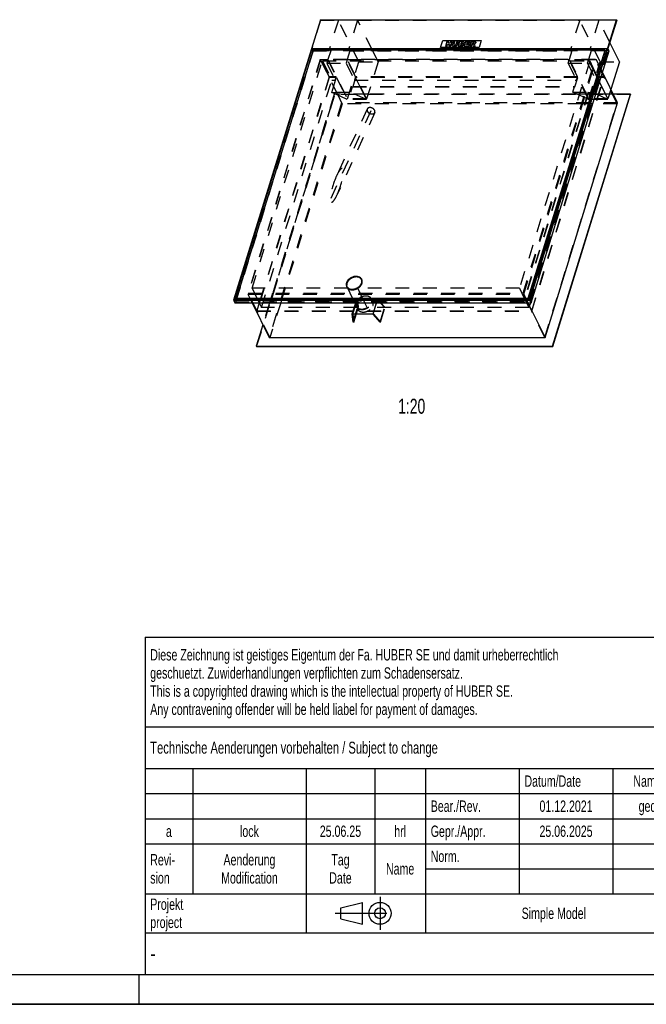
# Model space of a CAD drawing. Header units: millimetres. Extents: x 0 to 8400, y 0 to 5940.
# Tile 2 of 4: x 4200 to 6300, y 0 to 3300. Entities that reach past the tile are written whole.
import ezdxf

# ---------------------------------------------------------------- set-up
doc = ezdxf.new("R2010")
doc.units = ezdxf.units.MM
doc.header["$LTSCALE"] = 462
doc.linetypes.add('CENTER', pattern=[0.6, 0.375, -0.075, 0.075, -0.075])
doc.linetypes.add('HIDDEN', pattern=[0.2, 0.1, -0.1])
doc.layers.get('0').update_dxf_attribs({"linetype": 'CONTINUOUS'})
for name, color, linetype in [('_ACHSEN', 7, 'CONTINUOUS'), ('_KURVEN', 7, 'CONTINUOUS'), ('_ZEICHNUNGSELEM', 7, 'CONTINUOUS'), ('DEFAULT_2', 8, 'HIDDEN')]:
    doc.layers.add(name, color=color, linetype=linetype)
doc.styles.get("Standard").update_dxf_attribs({"font": 'txt', "width": 0.7})
doc.styles.add('TEXTSTYLE_4', font='txt', dxfattribs={"width": 0.8})
doc.styles.add('TEXTSTYLE_5', font='txt')

# ---------------------------------------------------------------- blocks, each defined once
blk = doc.blocks.new('PROJEKTIONSMETHODE_1_BL3', base_point=(5360, 305))
at = {"color": 2, "linetype": 'Continuous'}
for p, q in [((5275.7, 323.3), (5349, 341.7)), ((5349, 268.3), (5349, 341.7)), ((5275.7, 286.7), (5275.7, 323.3)), ((5275.7, 286.7), (5349, 268.3))]:
    blk.add_line(p, q, dxfattribs=at)
at = {"color": 2, "linetype": 'CENTER'}
for p, q in [((5407.7, 360), (5407.7, 250)), ((5257.3, 305), (5462.7, 305))]:
    blk.add_line(p, q, dxfattribs=at)
at = {"color": 2, "linetype": 'Continuous'}
for radius in [36.7, 18.3]:
    blk.add_circle((5407.7, 305), radius, dxfattribs=at)
blk = doc.blocks.new('*T18')
at = {"color": 3, "linetype": 'Continuous'}
for p, q in [((0, 0), (3680, 0)), ((0, 0), (0, -1130)), ((2400, 0), (2400, -440)), ((3680, 0), (3680, -1130)), ((0, -300), (2400, -300)), ((1800, -300), (1800, -1130)), ((0, -440), (3680, -440)), ((160, -440), (160, -860)), ((540, -440), (540, -990)), ((770, -440), (770, -860)), ((940, -440), (940, -990)), ((1254, -440), (1254, -860)), ((1568, -440), (1568, -860)), ((0, -524), (1800, -524)), ((1800, -580), (3680, -580)), ((0, -608), (1800, -608)), ((0, -692), (1800, -692)), ((1800, -720), (3680, -720)), ((940, -776), (1800, -776)), ((0, -860), (3680, -860)), ((2400, -860), (2400, -1130)), ((3420, -860), (3420, -1130)), ((0, -990), (3680, -990)), ((0, -1130), (3680, -1130))]:
    blk.add_line(p, q, dxfattribs=at)
at = {"layer": '_ZEICHNUNGSELEM', "color": 2, "linetype": 'Continuous', "line_spacing_factor": 0.96}
for s, insert, char_height, width, attachment_point in [('Diese Zeichnung ist geistiges Eigentum der Fa. HUBER SE und damit urheberrechtlich \\Pgeschuetzt. Zuwiderhandlungen verpflichten zum Schadensersatz.\\PThis is a copyrighted drawing which is the intellectual property of HUBER SE.\\PAny contravening offender will be held liabel for payment of damages.', (17.5, -39.8), 38, 4429.714, 1), ('Technische Aenderungen vorbehalten / Subject to change', (17.5, -350), 40, 3049.524, 1), ('ISO 2768-mK', (2100, -351), 38, 665.905, 2), ('Datum/Date', (1271.5, -463), 38, 584.476, 1), ('Name', (1684, -463), 38, 253.333, 2), ('Schachtabdeckung', (2740, -480), 60, 1360, 2), ('Bear./Rev.', (957.5, -547), 38, 544.667, 1), ('01.12.2021', (1411, -547), 38, 530.19, 2), ('ged', (1684, -547), 38, 177.333, 2), ('manhole cover', (2740, -620), 60, 1128.571, 2), ('a', (80, -631), 38, 68.762, 2), ('lock', (350, -631), 38, 209.905, 2), ('25.06.25', (655, -631), 38, 448.762, 2), ('hrl', (855, -631), 38, 155.619, 2), ('Gepr./Appr.', (957.5, -631), 38, 598.952, 1), ('25.06.2025', (1411, -631), 38, 568.19, 2), ('Revi-\\Psion', (17.5, -726.6), 38, 276.857, 1), ('Aenderung\\PModification', (350, -726.6), 38, 606.19, 2), ('Norm. ', (957.5, -715), 38, 351.048, 1), ('Tag\\PDate', (655, -726.6), 38, 235.238, 2), ('Name', (855, -757), 38, 253.333, 2), ('SD7.1 400-G 1000x1000 H250', (2740, -760), 60, 2360, 2), ('Projekt\\Pproject', (17.5, -875.6), 38, 367.333, 1), ('Massstab\\Pscale', (1817.5, -875.6), 38, 448.762, 1), ('Nummer\\Pnumber', (2417.5, -875.6), 38, 372.762, 1), ('Blatt\\Psheet', (3550, -875.6), 38, 275.048, 2), ('Simple Model', (1370, -906), 38, 656.857, 2), ('1:10', (1817.5, -1041), 38, 188.19, 1), ('1/1', (3550, -1041), 38, 159.238, 2)]:
    blk.add_mtext(s, dxfattribs=dict(at, insert=insert, char_height=char_height, width=width, attachment_point=attachment_point))
for s, insert, char_height, width, attachment_point, style in [('51711661', (3402.5, -1020), 80, 853.333, 3, 'TEXTSTYLE_5'), ('-', (17.5, -1035), 50, 36.667, 1, 'TEXTSTYLE_4')]:
    blk.add_mtext(s, dxfattribs=dict(at, insert=insert, char_height=char_height, width=width, attachment_point=attachment_point, style=style))

msp = doc.modelspace()

# ---------------------------------------------------------------- linework, layer by layer
at = {"color": 7, "linetype": 'Continuous'}
for p, q in [((5207.579, 3299.614), (4917.1, 2359.622)), ((5207.579, 3299.614), (6200.483, 3299.614)), ((5910.004, 2359.622), (6200.483, 3299.614)), ((6201.093, 3298.371), (6200.483, 3299.614)), ((6201.093, 3298.371), (6171.561, 3202.805)), ((5179.405, 3202.482), (4919.426, 2361.189)), ((6168.625, 3202.482), (5179.405, 3202.482)), ((5182.796, 3195.572), (5179.405, 3202.482)), ((5908.646, 2361.189), (6168.625, 3202.482)), ((6175.222, 3195.346), (6171.561, 3202.805)), ((6209.859, 3158.509), (6177.96, 3223.512)), ((5183.479, 3197.782), (4926.405, 2365.889)), ((6161.646, 3197.782), (5183.479, 3197.782)), ((5904.572, 2365.889), (6161.646, 3197.782)), ((5905.182, 2364.646), (6162.256, 3196.539)), ((5914.274, 2350.92), (6175.222, 3195.346)), ((6161.646, 3197.782), (6162.256, 3196.539)), ((6166.32, 3195.023), (6161.788, 3195.023)), ((6209.859, 3158.509), (6181.335, 3066.207)), ((6203.566, 3020.906), (6153.097, 3123.751)), ((5985.654, 2205.463), (6246.602, 3049.889)), ((5986.264, 2204.22), (6247.212, 3048.646)), ((6246.602, 3049.889), (6189.343, 3049.889)), ((6246.602, 3049.889), (6247.212, 3048.646)), ((5960.531, 2234.446), (6203.566, 3020.906)), ((5345.786, 2428.24), (5345.176, 2429.483)), ((5297.309, 2404.451), (5296.699, 2405.694)), ((4917.1, 2359.622), (4921.37, 2350.92)), ((4917.1, 2359.622), (5910.004, 2359.622)), ((4919.426, 2361.189), (5908.646, 2361.189)), ((4921.37, 2350.92), (5914.274, 2350.92)), ((4926.674, 2365.34), (4925.392, 2361.189)), ((4926.405, 2365.889), (4927.015, 2364.646)), ((4926.405, 2365.889), (5904.572, 2365.889)), ((4927.015, 2364.646), (5905.182, 2364.646)), ((4978.629, 2350.92), (5035.786, 2234.446)), ((5903.374, 2350.92), (5960.531, 2234.446)), ((5904.572, 2365.889), (5905.182, 2364.646)), ((5910.004, 2359.622), (5914.274, 2350.92)), ((5014.875, 2277.058), (4992.75, 2205.463)), ((5035.786, 2234.446), (5960.531, 2234.446)), ((4992.75, 2205.463), (4993.36, 2204.22)), ((4992.75, 2205.463), (5985.654, 2205.463)), ((4993.36, 2204.22), (5986.264, 2204.22)), ((5985.654, 2205.463), (5986.264, 2204.22)), ((0, 0), (8400, 0))]:
    msp.add_line(p, q, dxfattribs=at)
at = {"color": 5, "linetype": 'Continuous'}
msp.add_line((100, 100), (8300, 100), dxfattribs=at)
at = {"color": 3, "linetype": 'Continuous'}
for p, q in [((4600, 0), (4600, 100)), ((8400, 0), (0, 0))]:
    msp.add_line(p, q, dxfattribs=at)
at = {"color": 7, "linetype": 'Continuous'}
for points, knots in [([(5295.729, 2416.35), (5295.294, 2414.538), (5294.95, 2410.859), (5295.924, 2407.272), (5296.699, 2405.694)], [0, 0, 0, 0, 0.51457261, 1, 1, 1, 1]), ([(5327.473, 2438.738), (5323.963, 2438.738), (5316.787, 2437.462), (5308.691, 2433.389), (5303.15, 2428.833), (5298.742, 2423.86), (5296.46, 2419.395), (5295.729, 2416.35)], [0, 0, 0, 0, 0.25462812, 0.51872761, 0.64829871, 0.77285296, 1, 1, 1, 1]), ([(5314.402, 2396.439), (5319.1, 2396.439), (5326.296, 2398.14), (5334.586, 2402.818), (5339.947, 2407.424), (5343.973, 2412.769), (5346.375, 2418.513), (5346.931, 2424.279), (5345.955, 2427.895), (5345.176, 2429.483)], [0, 0, 0, 0, 0.26993976, 0.40942691, 0.54510671, 0.67292577, 0.7905546, 0.89836222, 1, 1, 1, 1]), ([(5345.176, 2429.483), (5344.477, 2430.908), (5342.522, 2433.599), (5338.339, 2436.562), (5333.177, 2438.366), (5329.418, 2438.738), (5327.473, 2438.738)], [0, 0, 0, 0, 0.2268552, 0.46504579, 0.72205395, 1, 1, 1, 1]), ([(5296.699, 2405.694), (5297.398, 2404.269), (5299.353, 2401.578), (5303.536, 2398.615), (5308.698, 2396.811), (5312.457, 2396.439), (5314.402, 2396.439)], [0, 0, 0, 0, 0.2268552, 0.46504579, 0.72205395, 1, 1, 1, 1])]:
    msp.add_open_spline(points, degree=3, knots=knots, dxfattribs=at)
at = {"layer": '_ACHSEN', "color": 8, "linetype": 'HIDDEN'}
for p, q in [((5346.684, 2428.68), (5346.074, 2429.924)), ((5299.822, 2399.504), (4978.774, 2399.504)), ((5296.411, 2404.01), (5295.801, 2405.253)), ((5308.061, 2382.713), (5299.822, 2399.504)), ((5316.927, 2364.646), (5308.061, 2382.713)), ((5874.966, 2399.504), (5332.864, 2399.504)), ((5341.104, 2382.713), (5332.864, 2399.504)), ((5349.97, 2364.646), (5341.104, 2382.713)), ((5329.107, 2355.614), (5041.321, 2355.614)), ((5329.717, 2354.371), (5041.931, 2354.371)), ((5318.624, 2361.189), (5316.927, 2364.646)), ((5323.663, 2350.92), (5318.624, 2361.189)), ((5331.546, 2334.856), (5323.663, 2350.92)), ((5329.717, 2354.371), (5329.107, 2355.614)), ((5351.667, 2361.189), (5349.97, 2364.646)), ((5356.706, 2350.92), (5351.667, 2361.189)), ((5364.589, 2334.856), (5356.706, 2350.92)), ((5379.804, 2361.189), (5378.408, 2364.033)), ((5383.289, 2354.087), (5379.804, 2361.189)), ((5888.697, 2355.614), (5379.857, 2355.614)), ((5380.467, 2354.371), (5379.857, 2355.614)), ((5889.308, 2354.371), (5380.467, 2354.371)), ((5331.546, 2334.856), (5010.499, 2334.856)), ((5333.016, 2329.417), (5328.745, 2338.119)), ((5906.691, 2334.856), (5364.589, 2334.856))]:
    msp.add_line(p, q, dxfattribs=at)
for centre, radius, start, end in [((5315.963, 2410.1), 21.148, 162.825073, 164.233642), ((5333.593, 2422.256), 14.582, 26.138855, 28.54528), ((5328.053, 2422.074), 19.235, 346.497862, 348.055308), ((5309.505, 2410.435), 14.585, 203.383596, 206.137967), ((5370.007, 2347.585), 14.788, 13.043901, 26.084802)]:
    msp.add_arc(centre, radius, start, end, dxfattribs=at)
at = {"layer": '_ACHSEN', "color": 7, "linetype": 'Continuous'}
for centre, radius, start, end in [((5333.552, 2422.234), 14.629, 28.546578, 31.547818), ((5309.548, 2410.454), 14.632, 200.729123, 203.382654)]:
    msp.add_arc(centre, radius, start, end, dxfattribs=at)
for points, knots in [([(5295.148, 2417.588), (5294.507, 2415.515), (5294.027, 2412.264), (5294.65, 2408.084), (5295.357, 2406.157), (5295.801, 2405.253)], [0, 0, 0, 0, 0.51611132, 0.76043424, 1, 1, 1, 1]), ([(5295.61, 2415.847), (5295.11, 2414.075), (5294.588, 2410.482), (5295.251, 2406.892), (5295.863, 2405.275)], [0, 0, 0, 0, 0.51567821, 1, 1, 1, 1]), ([(5346.074, 2429.924), (5345.601, 2430.887), (5344.424, 2432.734), (5341.223, 2435.941), (5335.74, 2438.763), (5327.983, 2439.883), (5319.62, 2438.85), (5312.78, 2436.295), (5307.685, 2433.326), (5301.109, 2428.409), (5296.71, 2422.644), (5295.148, 2417.588)], [0, 0, 0, 0, 0.05091151, 0.10296447, 0.21356317, 0.3362482, 0.46979736, 0.60942018, 0.67961562, 0.74886961, 1, 1, 1, 1]), ([(5295.801, 2405.253), (5296.273, 2404.29), (5297.451, 2402.443), (5300.651, 2399.236), (5306.135, 2396.414), (5313.891, 2395.293), (5322.255, 2396.326), (5329.094, 2398.881), (5334.19, 2401.851), (5340.766, 2406.768), (5345.165, 2412.533), (5346.727, 2417.588)], [0, 0, 0, 0, 0.05091151, 0.10296447, 0.21356317, 0.3362482, 0.46979736, 0.60942018, 0.67961562, 0.74886961, 1, 1, 1, 1]), ([(5346.019, 2429.888), (5345.11, 2431.369), (5342.659, 2434.102), (5339.477, 2435.89), (5337.758, 2436.577)], [0, 0, 0, 0, 0.48420443, 1, 1, 1, 1]), ([(5346.871, 2418.093), (5347.238, 2419.826), (5347.482, 2423.332), (5346.526, 2426.733), (5345.786, 2428.24)], [0, 0, 0, 0, 0.51344711, 1, 1, 1, 1]), ([(5346.727, 2417.588), (5347.368, 2419.661), (5347.848, 2422.913), (5347.224, 2427.093), (5346.518, 2429.019), (5346.074, 2429.924)], [0, 0, 0, 0, 0.51611132, 0.76043424, 1, 1, 1, 1]), ([(5297.309, 2404.451), (5298.052, 2402.935), (5300.174, 2400.082), (5303.12, 2398.127), (5304.727, 2397.357)], [0, 0, 0, 0, 0.48641825, 1, 1, 1, 1])]:
    msp.add_open_spline(points, degree=3, knots=knots, dxfattribs=at)
at = {"layer": '_ACHSEN', "color": 8, "linetype": 'HIDDEN'}
for points, knots in [([(5328.083, 2437.495), (5323.385, 2437.495), (5316.189, 2435.793), (5307.899, 2431.116), (5302.537, 2426.509), (5298.512, 2421.165), (5296.109, 2415.421), (5295.554, 2409.655), (5296.529, 2406.039), (5297.309, 2404.451)], [0, 0, 0, 0, 0.26993976, 0.40942691, 0.54510671, 0.67292577, 0.7905546, 0.89836222, 1, 1, 1, 1]), ([(5337.758, 2436.577), (5334.036, 2438.066), (5327.565, 2438.73), (5319.189, 2437.191), (5312.812, 2434.786), (5306.95, 2431.294), (5300.495, 2425.685), (5296.949, 2420.199), (5295.758, 2416.345)], [0, 0, 0, 0, 0.2352861, 0.36516908, 0.49896742, 0.63292484, 0.76326008, 1, 1, 1, 1]), ([(5315.012, 2395.195), (5318.522, 2395.195), (5325.698, 2396.471), (5333.794, 2400.545), (5339.335, 2405.101), (5343.743, 2410.073), (5346.025, 2414.539), (5346.756, 2417.583)], [0, 0, 0, 0, 0.25462812, 0.51872761, 0.64829871, 0.77285296, 1, 1, 1, 1]), ([(5345.786, 2428.24), (5345.087, 2429.665), (5343.132, 2432.355), (5338.949, 2435.319), (5333.787, 2437.123), (5330.028, 2437.495), (5328.083, 2437.495)], [0, 0, 0, 0, 0.2268552, 0.46504579, 0.72205395, 1, 1, 1, 1]), ([(5332.864, 2399.504), (5336.285, 2401.494), (5342.265, 2406.286), (5346.284, 2412.936), (5347.337, 2416.345)], [0, 0, 0, 0, 0.52587677, 1, 1, 1, 1]), ([(5347.337, 2416.345), (5347.978, 2418.418), (5348.458, 2421.67), (5347.835, 2425.85), (5347.128, 2427.776), (5346.684, 2428.68)], [0, 0, 0, 0, 0.51611132, 0.76043424, 1, 1, 1, 1]), ([(5296.411, 2404.01), (5296.617, 2403.589), (5297.531, 2401.933), (5298.769, 2400.46), (5299.822, 2399.504)], [0, 0, 0, 0, 0.24786351, 1, 1, 1, 1]), ([(5299.822, 2399.504), (5300.736, 2398.672), (5302.818, 2397.179), (5306.423, 2395.583), (5310.471, 2394.616), (5316.409, 2394.19), (5324.199, 2395.372), (5330.078, 2397.882), (5332.864, 2399.504)], [0, 0, 0, 0, 0.10566755, 0.21709685, 0.33511332, 0.45968851, 0.72432928, 1, 1, 1, 1]), ([(5299.822, 2399.504), (5300.736, 2398.672), (5302.818, 2397.179), (5306.423, 2395.583), (5310.471, 2394.616), (5316.409, 2394.19), (5324.199, 2395.372), (5330.078, 2397.882), (5332.864, 2399.504)], [0, 0, 0, 0, 0.10566755, 0.21709685, 0.33511332, 0.45968851, 0.72432928, 1, 1, 1, 1]), ([(5304.727, 2397.357), (5305.48, 2396.997), (5308.754, 2395.684), (5312.326, 2395.195), (5315.012, 2395.195)], [0, 0, 0, 0, 0.23708005, 1, 1, 1, 1]), ([(5328.092, 2350.455), (5327.452, 2348.381), (5326.972, 2345.13), (5327.595, 2340.95), (5328.302, 2339.023), (5328.745, 2338.119)], [0, 0, 0, 0, 0.51611132, 0.76043424, 1, 1, 1, 1]), ([(5329.717, 2354.371), (5329.55, 2354.051), (5328.921, 2352.783), (5328.403, 2351.46), (5328.092, 2350.455)], [0, 0, 0, 0, 0.25566991, 1, 1, 1, 1]), ([(5328.745, 2338.119), (5329.218, 2337.156), (5330.396, 2335.309), (5333.596, 2332.102), (5339.079, 2329.28), (5346.836, 2328.16), (5355.199, 2329.193), (5362.039, 2331.748), (5367.134, 2334.717), (5373.71, 2339.634), (5378.109, 2345.399), (5379.672, 2350.455)], [0, 0, 0, 0, 0.05091151, 0.10296447, 0.21356317, 0.3362482, 0.46979736, 0.60942018, 0.67961562, 0.74886961, 1, 1, 1, 1]), ([(5378.408, 2364.033), (5377.969, 2364.928), (5376.892, 2366.648), (5374.006, 2369.675), (5369.095, 2372.47), (5362.066, 2373.884), (5354.364, 2373.426), (5346.591, 2371.146), (5337.241, 2366.112), (5331.483, 2360.162), (5329.107, 2355.614)], [0, 0, 0, 0, 0.05065299, 0.10229206, 0.21127632, 0.3312744, 0.46192144, 0.59968527, 0.73926246, 1, 1, 1, 1]), ([(5383.289, 2354.087), (5382.816, 2355.05), (5381.639, 2356.897), (5378.439, 2360.104), (5372.955, 2362.926), (5365.198, 2364.047), (5356.835, 2363.014), (5349.996, 2360.459), (5344.9, 2357.49), (5338.324, 2352.572), (5333.925, 2346.808), (5332.363, 2341.752)], [0, 0, 0, 0, 0.05091151, 0.10296447, 0.21356317, 0.3362482, 0.46979737, 0.60942018, 0.67961562, 0.74886961, 1, 1, 1, 1]), ([(5379.857, 2355.614), (5379.997, 2357.072), (5379.919, 2359.984), (5379.03, 2362.766), (5378.408, 2364.033)], [0, 0, 0, 0, 0.50923848, 1, 1, 1, 1]), ([(5379.672, 2350.455), (5379.772, 2350.78), (5380.135, 2352.063), (5380.373, 2353.383), (5380.467, 2354.371)], [0, 0, 0, 0, 0.255631, 1, 1, 1, 1]), ([(5383.942, 2341.752), (5384.412, 2343.271), (5384.999, 2346.338), (5384.752, 2349.464), (5384.414, 2350.923)], [0, 0, 0, 0, 0.51501368, 1, 1, 1, 1]), ([(5332.363, 2341.752), (5331.722, 2339.679), (5331.242, 2336.427), (5331.865, 2332.247), (5332.572, 2330.321), (5333.016, 2329.417)], [0, 0, 0, 0, 0.51611132, 0.76043424, 1, 1, 1, 1]), ([(5331.546, 2334.856), (5332.46, 2334.025), (5334.543, 2332.531), (5338.147, 2330.935), (5342.195, 2329.969), (5348.133, 2329.543), (5355.923, 2330.725), (5361.802, 2333.235), (5364.589, 2334.856)], [0, 0, 0, 0, 0.10566755, 0.21709685, 0.33511332, 0.45968851, 0.72432928, 1, 1, 1, 1]), ([(5333.016, 2329.417), (5333.489, 2328.454), (5334.666, 2326.607), (5337.866, 2323.4), (5343.35, 2320.578), (5351.106, 2319.457), (5359.47, 2320.49), (5366.309, 2323.045), (5371.405, 2326.014), (5377.981, 2330.932), (5382.38, 2336.696), (5383.942, 2341.752)], [0, 0, 0, 0, 0.05091151, 0.10296447, 0.21356317, 0.3362482, 0.46979737, 0.60942018, 0.67961562, 0.74886961, 1, 1, 1, 1])]:
    msp.add_open_spline(points, degree=3, knots=knots, dxfattribs=at)
at = {"layer": '_KURVEN', "color": 4, "linetype": 'Continuous'}
for p, q in [((5610.751, 3206.399), (5618.013, 3229.898)), ((5739.7, 3206.399), (5610.751, 3206.399)), ((5618.013, 3229.898), (5746.962, 3229.898)), ((5631.454, 3225.982), (5626.613, 3210.315)), ((5626.613, 3210.315), (5632.305, 3210.315)), ((5637.147, 3225.982), (5631.454, 3225.982)), ((5632.305, 3210.315), (5634.264, 3216.652)), ((5634.264, 3216.652), (5640.484, 3216.652)), ((5635.452, 3220.5), (5637.147, 3225.982)), ((5641.672, 3220.5), (5635.452, 3220.5)), ((5640.484, 3216.652), (5638.525, 3210.315)), ((5638.525, 3210.315), (5644.243, 3210.315)), ((5643.367, 3225.982), (5641.672, 3220.5)), ((5649.084, 3225.982), (5643.367, 3225.982)), ((5644.243, 3210.315), (5649.084, 3225.982)), ((5652.879, 3225.982), (5649.992, 3216.642)), ((5658.558, 3225.982), (5652.879, 3225.982)), ((5655.603, 3216.417), (5658.558, 3225.982)), ((5664.854, 3225.982), (5661.898, 3216.417)), ((5670.533, 3225.982), (5664.854, 3225.982)), ((5667.647, 3216.642), (5670.533, 3225.982)), ((5674.316, 3225.982), (5669.474, 3210.315)), ((5669.474, 3210.315), (5679.301, 3210.315)), ((5684.971, 3225.982), (5674.316, 3225.982)), ((5676.257, 3213.681), (5677.238, 3216.855)), ((5679.16, 3213.681), (5676.257, 3213.681)), ((5677.238, 3216.855), (5680.128, 3216.855)), ((5678.159, 3219.837), (5679.077, 3222.808)), ((5680.635, 3219.837), (5678.159, 3219.837)), ((5679.077, 3222.808), (5681.591, 3222.808)), ((5694.308, 3225.982), (5689.466, 3210.315)), ((5689.466, 3210.315), (5704.997, 3210.315)), ((5709.562, 3225.982), (5694.308, 3225.982)), ((5696.268, 3213.863), (5697.222, 3216.952)), ((5706.094, 3213.863), (5696.268, 3213.863)), ((5697.222, 3216.952), (5706.081, 3216.952)), ((5698.209, 3220.147), (5698.979, 3222.637)), ((5707.068, 3220.147), (5698.209, 3220.147)), ((5698.979, 3222.637), (5708.529, 3222.637)), ((5704.997, 3210.315), (5706.094, 3213.863)), ((5706.081, 3216.952), (5707.068, 3220.147)), ((5712.98, 3225.982), (5708.139, 3210.315)), ((5708.139, 3210.315), (5713.856, 3210.315)), ((5708.529, 3222.637), (5709.562, 3225.982)), ((5722.467, 3225.982), (5712.98, 3225.982)), ((5713.856, 3210.315), (5715.821, 3216.674)), ((5715.821, 3216.674), (5716.324, 3216.674)), ((5716.736, 3219.634), (5717.72, 3222.819)), ((5719.136, 3219.634), (5716.736, 3219.634)), ((5717.72, 3222.819), (5720.221, 3222.819)), ((5718.264, 3215.103), (5719.825, 3210.315)), ((5719.825, 3210.315), (5726.259, 3210.315)), ((5726.259, 3210.315), (5724.894, 3214.846)), ((5746.962, 3229.898), (5739.7, 3206.399))]:
    msp.add_line(p, q, dxfattribs=at)
at = {"layer": '_KURVEN', "color": 8, "linetype": 'HIDDEN'}
msp.add_line((5377.324, 2994.405), (5241.391, 2697.701), dxfattribs=at)
at = {"layer": '_KURVEN', "color": 4, "linetype": 'Continuous'}
for points in [[(5649.699, 3213.991), (5649.66, 3214.996), (5649.755, 3215.872), (5649.992, 3216.642)], [(5650.353, 3212.188), (5649.94, 3212.773), (5649.723, 3213.372), (5649.699, 3213.991)], [(5651.891, 3210.837), (5651.276, 3211.159), (5650.762, 3211.608), (5650.353, 3212.188)], [(5654.35, 3210.208), (5653.328, 3210.315), (5652.498, 3210.518), (5651.891, 3210.837)], [(5657.241, 3210.048), (5656.336, 3210.048), (5655.373, 3210.101), (5654.35, 3210.208)], [(5655.603, 3216.417), (5655.339, 3215.562), (5655.41, 3214.9), (5655.815, 3214.419)], [(5655.815, 3214.419), (5656.219, 3213.938), (5656.925, 3213.703), (5657.918, 3213.703)], [(5661.381, 3210.571), (5660.175, 3210.23), (5658.786, 3210.048), (5657.241, 3210.048)], [(5657.918, 3213.703), (5658.898, 3213.703), (5659.737, 3213.938), (5660.435, 3214.408)], [(5660.435, 3214.408), (5661.134, 3214.878), (5661.631, 3215.552), (5661.898, 3216.417)], [(5664.06, 3211.865), (5663.14, 3211.245), (5662.254, 3210.817), (5661.381, 3210.571)], [(5666.323, 3214.023), (5665.729, 3213.201), (5664.98, 3212.485), (5664.06, 3211.865)], [(5667.647, 3216.642), (5667.36, 3215.712), (5666.916, 3214.846), (5666.323, 3214.023)], [(5679.16, 3213.681), (5680.14, 3213.681), (5680.874, 3213.82), (5681.369, 3214.12)], [(5681.917, 3210.526), (5680.59, 3210.379), (5679.715, 3210.315), (5679.301, 3210.315)], [(5682.082, 3216.428), (5681.766, 3216.706), (5681.121, 3216.855), (5680.128, 3216.855)], [(5680.635, 3219.837), (5681.514, 3219.837), (5682.17, 3219.965), (5682.601, 3220.222)], [(5681.369, 3214.12), (5681.863, 3214.419), (5682.186, 3214.814), (5682.342, 3215.317)], [(5683.281, 3222.423), (5683.009, 3222.68), (5682.445, 3222.808), (5681.591, 3222.808)], [(5684.238, 3211.041), (5683.687, 3210.807), (5682.906, 3210.636), (5681.917, 3210.526)], [(5682.342, 3215.317), (5682.484, 3215.776), (5682.398, 3216.15), (5682.082, 3216.428)], [(5682.601, 3220.222), (5683.032, 3220.478), (5683.327, 3220.863), (5683.479, 3221.354)], [(5683.479, 3221.354), (5683.617, 3221.803), (5683.554, 3222.167), (5683.281, 3222.423)], [(5686.533, 3212.582), (5685.881, 3211.929), (5685.12, 3211.416), (5684.238, 3211.041)], [(5684.971, 3225.982), (5686.743, 3225.982), (5687.985, 3225.608), (5688.708, 3224.86)], [(5687.53, 3219.696), (5686.937, 3219.249), (5686.165, 3218.907), (5685.219, 3218.651)], [(5685.219, 3218.651), (5686.453, 3218.373), (5687.278, 3217.913), (5687.702, 3217.251)], [(5687.878, 3214.772), (5687.627, 3213.959), (5687.173, 3213.222), (5686.533, 3212.582)], [(5689.282, 3222.081), (5688.995, 3221.151), (5688.411, 3220.361), (5687.53, 3219.696)], [(5687.702, 3217.251), (5688.125, 3216.588), (5688.185, 3215.765), (5687.878, 3214.772)], [(5688.708, 3224.86), (5689.432, 3224.112), (5689.622, 3223.182), (5689.282, 3222.081)], [(5717.597, 3216.302), (5717.264, 3216.545), (5716.839, 3216.674), (5716.324, 3216.674)], [(5718.264, 3215.103), (5718.062, 3215.721), (5717.848, 3216.118), (5717.597, 3216.302)], [(5719.136, 3219.634), (5719.387, 3219.634), (5719.91, 3219.698), (5720.71, 3219.841)], [(5722.215, 3222.409), (5721.924, 3222.68), (5721.251, 3222.819), (5720.221, 3222.819)], [(5720.71, 3219.841), (5721.107, 3219.912), (5721.458, 3220.072), (5721.782, 3220.337)], [(5721.782, 3220.337), (5722.097, 3220.596), (5722.319, 3220.906), (5722.424, 3221.248)], [(5722.424, 3221.248), (5722.579, 3221.75), (5722.51, 3222.135), (5722.215, 3222.409)], [(5724.632, 3217.842), (5724.072, 3217.593), (5723.343, 3217.39), (5722.439, 3217.229)], [(5722.439, 3217.229), (5723.055, 3217.026), (5723.498, 3216.834), (5723.744, 3216.645)], [(5722.467, 3225.982), (5724.226, 3225.982), (5725.531, 3225.854), (5726.382, 3225.597)], [(5723.744, 3216.645), (5723.914, 3216.513), (5724.133, 3216.246), (5724.402, 3215.818)], [(5724.402, 3215.818), (5724.664, 3215.402), (5724.829, 3215.081), (5724.894, 3214.846)], [(5726.902, 3219.375), (5726.276, 3218.747), (5725.514, 3218.234), (5724.632, 3217.842)], [(5726.382, 3225.597), (5727.233, 3225.341), (5727.825, 3224.86), (5728.184, 3224.163)], [(5728.26, 3221.632), (5727.99, 3220.756), (5727.532, 3220.008), (5726.902, 3219.375)], [(5728.184, 3224.163), (5728.539, 3223.47), (5728.568, 3222.626), (5728.26, 3221.632)]]:
    msp.add_open_spline(points, degree=3, dxfattribs=at)
at = {"layer": 'DEFAULT_2', "color": 8, "linetype": 'HIDDEN'}
for p, q in [((5208.19, 3298.371), (5207.579, 3299.614)), ((5208.19, 3298.371), (5178.657, 3202.805)), ((5208.19, 3298.371), (5268.059, 3298.371)), ((5268.059, 3298.371), (5238.526, 3202.805)), ((5336.693, 3158.509), (5268.059, 3298.371)), ((5332.533, 3298.371), (5303.001, 3202.805)), ((5332.533, 3298.371), (6076.75, 3298.371)), ((5381.895, 3197.782), (5332.533, 3298.371)), ((6076.75, 3298.371), (6047.218, 3202.805)), ((6145.384, 3158.509), (6076.75, 3298.371)), ((6141.224, 3298.371), (6111.692, 3202.805)), ((6201.093, 3298.371), (6141.224, 3298.371)), ((6177.96, 3223.512), (6141.224, 3298.371)), ((5182.318, 3195.346), (5178.657, 3202.805)), ((5178.657, 3202.805), (5238.526, 3202.805)), ((5238.526, 3202.805), (5242.187, 3195.346)), ((5303.001, 3202.805), (6047.218, 3202.805)), ((5306.661, 3195.346), (5303.001, 3202.805)), ((6047.218, 3202.805), (6050.878, 3195.346)), ((6111.692, 3202.805), (6171.561, 3202.805)), ((6115.353, 3195.346), (6111.692, 3202.805)), ((6172.285, 3195.023), (6168.625, 3202.482)), ((5182.318, 3195.346), (4921.37, 2350.92)), ((5183.066, 3195.023), (4926.674, 2365.34)), ((5184.089, 3196.539), (4927.015, 2364.646)), ((5182.318, 3195.346), (5242.187, 3195.346)), ((5183.066, 3195.023), (5182.796, 3195.572)), ((6161.788, 3195.023), (5183.066, 3195.023)), ((5183.479, 3197.782), (5184.089, 3196.539)), ((6162.256, 3196.539), (5184.089, 3196.539)), ((5242.187, 3195.346), (5233.23, 3166.363)), ((5306.661, 3195.346), (5297.705, 3166.363)), ((5306.661, 3195.346), (6050.878, 3195.346)), ((5401.167, 3158.509), (5381.895, 3197.782)), ((5912.306, 2353.73), (6172.285, 3195.023)), ((6050.878, 3195.346), (6041.922, 3166.363)), ((6115.353, 3195.346), (6106.396, 3166.363)), ((6175.222, 3195.346), (6115.353, 3195.346)), ((6172.285, 3195.023), (6166.32, 3195.023)), ((5207.441, 3166.363), (4964.406, 2379.903)), ((5208.189, 3166.04), (4966.122, 2382.713)), ((4978.774, 2399.504), (5214.305, 3161.681)), ((5207.441, 3166.363), (5233.23, 3166.363)), ((5207.441, 3166.363), (5278.821, 3020.906)), ((5236.863, 3107.608), (5208.189, 3166.04)), ((6129.25, 3166.04), (5208.189, 3166.04)), ((5214.305, 3161.681), (6110.497, 3161.681)), ((5214.305, 3161.681), (5246.029, 3097.033)), ((5232.746, 3164.796), (5229.478, 3154.221)), ((5229.478, 3154.221), (5293.953, 3154.221)), ((5229.478, 3154.221), (5257.542, 3097.033)), ((5232.746, 3164.796), (5260.81, 3107.608)), ((5297.221, 3164.796), (5232.746, 3164.796)), ((5233.23, 3166.363), (5298.204, 3033.96)), ((5297.221, 3164.796), (5293.953, 3154.221)), ((5293.953, 3154.221), (5322.017, 3097.033)), ((5325.284, 3107.608), (5297.221, 3164.796)), ((5297.705, 3166.363), (6041.922, 3166.363)), ((5362.679, 3033.96), (5297.705, 3166.363)), ((5298.204, 3033.96), (5336.693, 3158.509)), ((5336.693, 3158.509), (5401.167, 3158.509)), ((5401.167, 3158.509), (5375.371, 3075.032)), ((6110.497, 3161.681), (5874.966, 2399.504)), ((5887.183, 2382.713), (6129.25, 3166.04)), ((5889.151, 2379.903), (6132.186, 3166.363)), ((6038.17, 3154.221), (6041.438, 3164.796)), ((6038.17, 3154.221), (6102.644, 3154.221)), ((6038.17, 3154.221), (6066.234, 3097.033)), ((6069.502, 3107.608), (6041.438, 3164.796)), ((6105.912, 3164.796), (6041.438, 3164.796)), ((6041.922, 3166.363), (6106.896, 3033.96)), ((6102.644, 3154.221), (6105.912, 3164.796)), ((6102.644, 3154.221), (6130.708, 3097.033)), ((6105.912, 3164.796), (6119.996, 3136.096)), ((6106.396, 3166.363), (6132.186, 3166.363)), ((6171.37, 3033.96), (6106.396, 3166.363)), ((6106.896, 3033.96), (6145.384, 3158.509)), ((6110.497, 3161.681), (6121.177, 3139.917)), ((6119.996, 3136.096), (6133.976, 3107.608)), ((6121.177, 3139.917), (6135.647, 3110.431)), ((6157.924, 3107.608), (6129.25, 3166.04)), ((6144.915, 3140.423), (6132.186, 3166.363)), ((6147.696, 3134.757), (6144.915, 3140.423)), ((6145.384, 3158.509), (6209.859, 3158.509)), ((6153.097, 3123.751), (6147.696, 3134.757)), ((5237.473, 3106.365), (4995.406, 2323.038)), ((5236.863, 3107.608), (5012.853, 2382.713)), ((5260.81, 3107.608), (5236.863, 3107.608)), ((5261.42, 3106.365), (5237.473, 3106.365)), ((5266.869, 3046.461), (5237.473, 3106.365)), ((5245.868, 3056.037), (5261.42, 3106.365)), ((5257.542, 3097.033), (5260.81, 3107.608)), ((5261.42, 3106.365), (5297.72, 3032.393)), ((5325.895, 3106.365), (5316.212, 3075.032)), ((5325.284, 3107.608), (5322.017, 3097.033)), ((6069.502, 3107.608), (5325.284, 3107.608)), ((6070.112, 3106.365), (5325.895, 3106.365)), ((5341.271, 3075.032), (5325.895, 3106.365)), ((5915.857, 2324.281), (6157.924, 3107.608)), ((5916.467, 2323.038), (6158.534, 3106.365)), ((6060.429, 3075.032), (6070.112, 3106.365)), ((6066.234, 3097.033), (6069.502, 3107.608)), ((6106.412, 3032.393), (6070.112, 3106.365)), ((6134.586, 3106.365), (6119.034, 3056.037)), ((6133.976, 3107.608), (6130.708, 3097.033)), ((6134.775, 3107.608), (6133.976, 3107.608)), ((6158.534, 3106.365), (6134.586, 3106.365)), ((6134.586, 3106.365), (6137.247, 3100.943)), ((6137.032, 3107.608), (6134.775, 3107.608)), ((6135.647, 3110.431), (6138.428, 3104.764)), ((6139.307, 3107.608), (6137.032, 3107.608)), ((6138.428, 3104.764), (6142.221, 3097.033)), ((6148.109, 3107.608), (6139.307, 3107.608)), ((6157.924, 3107.608), (6148.109, 3107.608)), ((6201.85, 3018.096), (6158.534, 3106.365)), ((5010.499, 2334.856), (5246.029, 3097.033)), ((5246.029, 3097.033), (5257.542, 3097.033)), ((5309.471, 3056.435), (5315.602, 3076.275)), ((5315.602, 3076.275), (6059.819, 3076.275)), ((5316.212, 3075.032), (5315.602, 3076.275)), ((5316.212, 3075.032), (6060.429, 3075.032)), ((5322.017, 3097.033), (6066.234, 3097.033)), ((5362.195, 3032.393), (5341.271, 3075.032)), ((5375.371, 3075.032), (5362.679, 3033.96)), ((6142.221, 3097.033), (5911.655, 2350.92)), ((6053.688, 3056.435), (6059.819, 3076.275)), ((6060.429, 3075.032), (6059.819, 3076.275)), ((6130.708, 3097.033), (6142.221, 3097.033)), ((6137.247, 3100.943), (6142.648, 3089.937)), ((6142.648, 3089.937), (6170.886, 3032.393)), ((5254.308, 3048.646), (4993.36, 2204.22)), ((5041.321, 2355.614), (5257.891, 3056.435)), ((5253.698, 3049.889), (5047.525, 2382.713)), ((5050.69, 2382.713), (5258.763, 3056.037)), ((5245.868, 3056.037), (5258.763, 3056.037)), ((5257.17, 3050.884), (5245.868, 3056.037)), ((5253.698, 3049.889), (5254.308, 3048.646)), ((5256.863, 3049.889), (5253.698, 3049.889)), ((6247.212, 3048.646), (5254.308, 3048.646)), ((5259.35, 3049.889), (5256.863, 3049.889)), ((5297.72, 3032.393), (5257.17, 3050.884)), ((5257.891, 3056.435), (5309.471, 3056.435)), ((5258.763, 3056.037), (5257.891, 3056.435)), ((5367.601, 3049.889), (5259.35, 3049.889)), ((5280.789, 3018.096), (5266.869, 3046.461)), ((5362.195, 3032.393), (5309.471, 3056.435)), ((6068.042, 3049.889), (5367.601, 3049.889)), ((6105.267, 3056.435), (5888.697, 2355.614)), ((6106.139, 3056.037), (5889.308, 2354.371)), ((6053.688, 3056.435), (6105.267, 3056.435)), ((6090.23, 3039.772), (6053.688, 3056.435)), ((6093.357, 3049.889), (6068.042, 3049.889)), ((6106.412, 3032.393), (6090.23, 3039.772)), ((6116.938, 3049.889), (6093.357, 3049.889)), ((6106.139, 3056.037), (6105.267, 3056.435)), ((6106.139, 3056.037), (6119.034, 3056.037)), ((6121.47, 3049.889), (6116.938, 3049.889)), ((6122.834, 3054.304), (6119.034, 3056.037)), ((6130.272, 3049.889), (6121.47, 3049.889)), ((6130.549, 3050.786), (6122.834, 3054.304)), ((6176.293, 3049.889), (6130.272, 3049.889)), ((6170.886, 3032.393), (6130.549, 3050.786)), ((6181.335, 3066.207), (6171.37, 3033.96)), ((6189.343, 3049.889), (6176.293, 3049.889)), ((5278.821, 3020.906), (5035.786, 2234.446)), ((5280.789, 3018.096), (5084.44, 2382.713)), ((6203.566, 3020.906), (5278.821, 3020.906)), ((6083.532, 3018.096), (5280.789, 3018.096)), ((5362.195, 3032.393), (5297.72, 3032.393)), ((5362.679, 3033.96), (5298.204, 3033.96)), ((5959.783, 2234.769), (6201.85, 3018.096)), ((6107.113, 3018.096), (6083.532, 3018.096)), ((6111.531, 3032.393), (6106.412, 3032.393)), ((6171.37, 3033.96), (6106.896, 3033.96)), ((6111.645, 3018.096), (6107.113, 3018.096)), ((6116.064, 3032.393), (6111.531, 3032.393)), ((6120.447, 3018.096), (6111.645, 3018.096)), ((6124.866, 3032.393), (6116.064, 3032.393)), ((6201.85, 3018.096), (6120.447, 3018.096)), ((6170.886, 3032.393), (6124.866, 3032.393)), ((5364.596, 3000.236), (5261.512, 2775.232)), ((5390.052, 2988.573), (5264.035, 2713.515)), ((4964.406, 2379.903), (5889.151, 2379.903)), ((4964.406, 2379.903), (4971.893, 2364.646)), ((4994.796, 2324.281), (4966.122, 2382.713)), ((4966.122, 2382.713), (5887.183, 2382.713)), ((4978.774, 2399.504), (4987.014, 2382.713)), ((4987.014, 2382.713), (4995.88, 2364.646)), ((5012.853, 2382.713), (5007.27, 2364.646)), ((5047.525, 2382.713), (5041.941, 2364.646)), ((5045.107, 2364.646), (5050.69, 2382.713)), ((5084.44, 2382.713), (5078.857, 2364.646)), ((5874.966, 2399.504), (5883.206, 2382.713)), ((5883.206, 2382.713), (5892.072, 2364.646)), ((5915.857, 2324.281), (5887.183, 2382.713)), ((5889.151, 2379.903), (5896.639, 2364.646)), ((4923.087, 2353.73), (4919.426, 2361.189)), ((4925.392, 2361.189), (4923.087, 2353.73)), ((4923.087, 2353.73), (5912.306, 2353.73)), ((4971.893, 2364.646), (4973.59, 2361.189)), ((4973.59, 2361.189), (4978.629, 2350.92)), ((5002.869, 2350.404), (4994.796, 2324.281)), ((4995.88, 2364.646), (4997.576, 2361.189)), ((4997.576, 2361.189), (5002.616, 2350.92)), ((5002.616, 2350.92), (5010.499, 2334.856)), ((5003.028, 2350.92), (5002.869, 2350.404)), ((5006.202, 2361.189), (5003.028, 2350.92)), ((5007.27, 2364.646), (5006.202, 2361.189)), ((5037.7, 2350.92), (5014.875, 2277.058)), ((5040.873, 2361.189), (5037.7, 2350.92)), ((5074.615, 2350.92), (5038.722, 2234.769)), ((5041.941, 2364.646), (5040.873, 2361.189)), ((5041.931, 2354.371), (5041.321, 2355.614)), ((5041.931, 2354.371), (5044.038, 2361.189)), ((5044.038, 2361.189), (5045.107, 2364.646)), ((5077.789, 2361.189), (5074.615, 2350.92)), ((5078.857, 2364.646), (5077.789, 2361.189)), ((5314.758, 2314.025), (5326.159, 2350.92)), ((5316.781, 2312.782), (5331.789, 2361.348)), ((5326.159, 2350.92), (5329.333, 2361.189)), ((5329.333, 2361.189), (5329.766, 2362.591)), ((5332.357, 2334.94), (5329.766, 2362.591)), ((5329.766, 2362.591), (5379.116, 2362.591)), ((5399.112, 2361.348), (5331.789, 2361.348)), ((5331.789, 2361.348), (5331.804, 2361.189)), ((5331.804, 2361.189), (5332.767, 2350.92)), ((5332.767, 2350.92), (5334.294, 2334.619)), ((5379.116, 2362.591), (5399.916, 2362.591)), ((5384.104, 2312.782), (5399.112, 2361.348)), ((5384.908, 2314.025), (5396.309, 2350.92)), ((5396.309, 2350.92), (5399.482, 2361.189)), ((5422.841, 2334.619), (5399.112, 2361.348)), ((5399.482, 2361.189), (5399.916, 2362.591)), ((5399.916, 2362.591), (5401.16, 2361.189)), ((5401.16, 2361.189), (5410.277, 2350.92)), ((5410.277, 2350.92), (5424.463, 2334.94)), ((5889.308, 2354.371), (5888.697, 2355.614)), ((5892.072, 2364.646), (5893.769, 2361.189)), ((5893.769, 2361.189), (5898.808, 2350.92)), ((5896.639, 2364.646), (5898.335, 2361.189)), ((5898.335, 2361.189), (5903.374, 2350.92)), ((5898.808, 2350.92), (5906.691, 2334.856)), ((5911.655, 2350.92), (5906.691, 2334.856)), ((5912.306, 2353.73), (5908.646, 2361.189)), ((4994.796, 2324.281), (5915.857, 2324.281)), ((4995.406, 2323.038), (5916.467, 2323.038)), ((5038.722, 2234.769), (4995.406, 2323.038)), ((5317.349, 2286.374), (5314.758, 2314.025)), ((5314.758, 2314.025), (5384.908, 2314.025)), ((5384.104, 2312.782), (5316.781, 2312.782)), ((5316.781, 2312.782), (5319.286, 2286.052)), ((5317.349, 2286.374), (5332.357, 2334.94)), ((5319.286, 2286.052), (5332.814, 2329.829)), ((5334.294, 2334.619), (5332.357, 2334.94)), ((5332.814, 2329.829), (5334.294, 2334.619)), ((5407.833, 2286.052), (5384.104, 2312.782)), ((5384.908, 2314.025), (5409.455, 2286.374)), ((5407.833, 2286.052), (5422.841, 2334.619)), ((5409.455, 2286.374), (5424.463, 2334.94)), ((5424.463, 2334.94), (5422.841, 2334.619)), ((5959.783, 2234.769), (5916.467, 2323.038)), ((5319.286, 2286.052), (5317.349, 2286.374)), ((5409.455, 2286.374), (5407.833, 2286.052)), ((5038.722, 2234.769), (5959.783, 2234.769))]:
    msp.add_line(p, q, dxfattribs=at)
for start_param, end_param in [(1.0596932, 3.20884289), (0.06725023, 1.0596932), (-2.08189945, 0.06725023), (-3.07434242, -2.08189945)]:
    msp.add_ellipse((5262.774, 2744.373), major_axis=(18.272, 56.323), ratio=0.20761424, start_param=start_param, end_param=end_param, dxfattribs=at)
for points, knots in [([(5373.793, 3005.072), (5372.768, 3005.072), (5370.793, 3004.879), (5368.091, 3003.938), (5365.924, 3002.389), (5364.937, 3000.978), (5364.596, 3000.236)], [0, 0, 0, 0, 0.28112301, 0.53914696, 0.77602823, 1, 1, 1, 1]), ([(5390.052, 2988.573), (5390.421, 2989.378), (5390.855, 2991.209), (5390.471, 2994.101), (5389.152, 2996.967), (5386.236, 3000.593), (5381.094, 3003.965), (5376.212, 3005.072), (5373.793, 3005.072)], [0, 0, 0, 0, 0.09986456, 0.20637065, 0.32341143, 0.45137346, 0.7272034, 1, 1, 1, 1]), ([(5364.596, 3000.236), (5364.228, 2999.431), (5363.794, 2997.6), (5364.178, 2994.708), (5365.496, 2991.842), (5368.413, 2988.216), (5373.555, 2984.844), (5378.437, 2983.737), (5380.855, 2983.737)], [0, 0, 0, 0, 0.09986456, 0.20637065, 0.32341143, 0.45137346, 0.7272034, 1, 1, 1, 1]), ([(5380.855, 2983.737), (5381.88, 2983.737), (5383.856, 2983.931), (5386.558, 2984.872), (5388.725, 2986.42), (5389.712, 2987.831), (5390.052, 2988.573)], [0, 0, 0, 0, 0.28112301, 0.53914696, 0.77602823, 1, 1, 1, 1])]:
    msp.add_open_spline(points, degree=3, knots=knots, dxfattribs=at)

# ---------------------------------------------------------------- block references
msp.add_blockref('*T18', (4620, 1230))
at = {"color": 2, "linetype": 'Continuous'}
msp.add_blockref('PROJEKTIONSMETHODE_1_BL3', (5360, 305), dxfattribs=at)

# ---------------------------------------------------------------- texts
at = {"layer": '_ZEICHNUNGSELEM', "color": 2, "linetype": 'Continuous', "insert": (5559.295, 2029.22), "char_height": 50, "width": 187.5, "attachment_point": 3, "line_spacing_factor": 0.9}
msp.add_mtext('1:20', dxfattribs=at)

doc.saveas('drawing.dxf')
